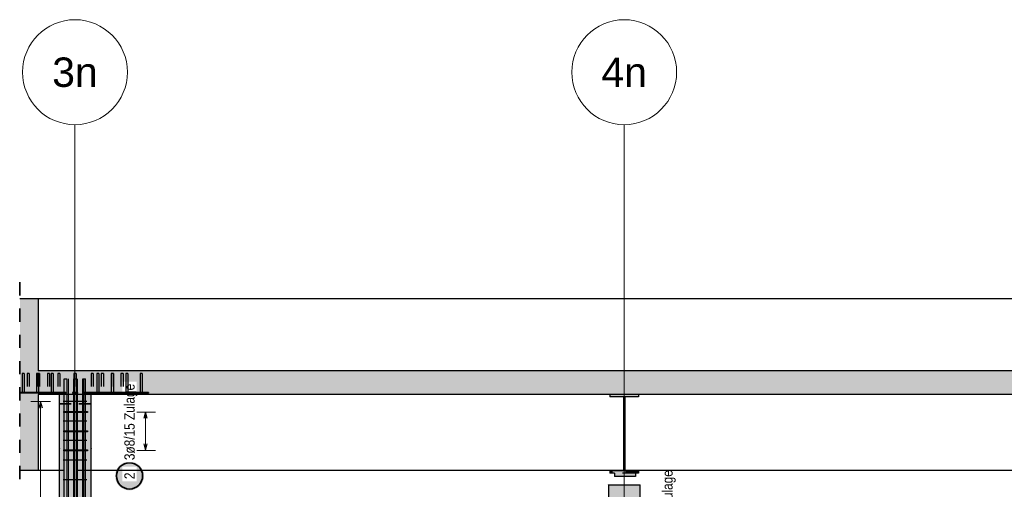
# Model space of a CAD drawing. Header units: millimetres. Extents: x -17.3 to 56.2, y -13.9 to 21.4.
# Tile 9 of 56: x 2 to 9.5, y -6.6 to -3. Entities that reach past the tile are written whole.
import ezdxf
from ezdxf.enums import TextEntityAlignment as Align

# ---------------------------------------------------------------- set-up
doc = ezdxf.new("R2010")
doc.units = ezdxf.units.MM
doc.linetypes.add('HIDDEN', pattern=[0.375, 0.25, -0.125])
for name, color, linetype, lineweight in [('Achsen', 7, 'Continuous', 20), ('Bewehrung', 7, 'Continuous', 20), ('einlesen aus Plan EG', 7, 'Continuous', 20), ('Geschnittene Kanten', 7, 'Continuous', 20), ('Schraffuren', 7, 'Continuous', 20)]:
    doc.layers.add(name, color=color, linetype=linetype, lineweight=lineweight)
doc.styles.add('Arial', font='arial.ttf')
doc.styles.add('Arial Narrow', font='ARIALN.TTF')

msp = doc.modelspace()

# ---------------------------------------------------------------- hatches: boundary and pattern name
at = {"layer": 'Bewehrung', "lineweight": 25, "true_color": 0xffffff}
msp.add_hatch(color=7, dxfattribs=at).paths.add_polyline_path([(2.962851, -6.513034), (2.962784, -6.509195), (2.962584, -6.505361), (2.962249, -6.501536), (2.961781, -6.497725), (2.96118, -6.493933), (2.960448, -6.490164), (2.959584, -6.486422), (2.95859, -6.482714), (2.957468, -6.479042), (2.956218, -6.475412), (2.954842, -6.471827), (2.953341, -6.468293), (2.951719, -6.464813), (2.949976, -6.461392), (2.948114, -6.458034), (2.946137, -6.454743), (2.944046, -6.451523), (2.941843, -6.448377), (2.939533, -6.445311), (2.937116, -6.442327), (2.934597, -6.439429), (2.931979, -6.436621), (2.929264, -6.433906), (2.926456, -6.431288), (2.923558, -6.428769), (2.920574, -6.426353), (2.917508, -6.424042), (2.914363, -6.42184), (2.911143, -6.419749), (2.907851, -6.417771), (2.904493, -6.41591), (2.901072, -6.414166), (2.897593, -6.412544), (2.894058, -6.411044), (2.890474, -6.409668), (2.886843, -6.408418), (2.883172, -6.407295), (2.879463, -6.406301), (2.875722, -6.405438), (2.871953, -6.404705), (2.868161, -6.404104), (2.86435, -6.403636), (2.860525, -6.403302), (2.85669, -6.403101), (2.852851, -6.403034), (2.849013, -6.403101), (2.845178, -6.403302), (2.841353, -6.403636), (2.837542, -6.404104), (2.83375, -6.404705), (2.829981, -6.405438), (2.82624, -6.406301), (2.822531, -6.407295), (2.81886, -6.408418), (2.815229, -6.409668), (2.811645, -6.411044), (2.80811, -6.412544), (2.804631, -6.414166), (2.80121, -6.41591), (2.797851, -6.417771), (2.79456, -6.419749), (2.79134, -6.42184), (2.788195, -6.424042), (2.785129, -6.426353), (2.782145, -6.428769), (2.779247, -6.431288), (2.776439, -6.433906), (2.773724, -6.436621), (2.771106, -6.439429), (2.768587, -6.442327), (2.76617, -6.445311), (2.76386, -6.448377), (2.761657, -6.451523), (2.759566, -6.454743), (2.757589, -6.458034), (2.755727, -6.461392), (2.753984, -6.464813), (2.752361, -6.468293), (2.750861, -6.471827), (2.749485, -6.475412), (2.748235, -6.479042), (2.747113, -6.482714), (2.746119, -6.486422), (2.745255, -6.490164), (2.744523, -6.493933), (2.743922, -6.497725), (2.743454, -6.501536), (2.743119, -6.505361), (2.742918, -6.509195), (2.742851, -6.513034), (2.742918, -6.516873), (2.743119, -6.520707), (2.743454, -6.524532), (2.743922, -6.528343), (2.744523, -6.532135), (2.745255, -6.535904), (2.746119, -6.539645), (2.747113, -6.543354), (2.748235, -6.547026), (2.749485, -6.550656), (2.750861, -6.554241), (2.752361, -6.557775), (2.753984, -6.561255), (2.755727, -6.564676), (2.757589, -6.568034), (2.759566, -6.571325), (2.761657, -6.574545), (2.76386, -6.57769), (2.76617, -6.580757), (2.768587, -6.58374), (2.771106, -6.586638), (2.773724, -6.589446), (2.776439, -6.592161), (2.779247, -6.59478), (2.782145, -6.597299), (2.785129, -6.599715), (2.788195, -6.602026), (2.79134, -6.604228), (2.79456, -6.606319), (2.797851, -6.608297), (2.80121, -6.610158), (2.804631, -6.611901), (2.80811, -6.613524), (2.811645, -6.615024), (2.815229, -6.6164), (2.81886, -6.61765), (2.822531, -6.618773), (2.82624, -6.619766), (2.829981, -6.62063), (2.83375, -6.621363), (2.837542, -6.621963), (2.841353, -6.622431), (2.845178, -6.622766), (2.849013, -6.622967), (2.852851, -6.623034), (2.85669, -6.622967), (2.860525, -6.622766), (2.86435, -6.622431), (2.868161, -6.621963), (2.871953, -6.621363), (2.875722, -6.62063), (2.879463, -6.619766), (2.883172, -6.618773), (2.886843, -6.61765), (2.890474, -6.6164), (2.894058, -6.615024), (2.897593, -6.613524), (2.901072, -6.611901), (2.904493, -6.610158), (2.907851, -6.608297), (2.911143, -6.606319), (2.914363, -6.604228), (2.917508, -6.602026), (2.920574, -6.599715), (2.923558, -6.597299), (2.926456, -6.59478), (2.929264, -6.592161), (2.931979, -6.589446), (2.934597, -6.586638), (2.937116, -6.58374), (2.939533, -6.580757), (2.941843, -6.57769), (2.944046, -6.574545), (2.946137, -6.571325), (2.948114, -6.568034), (2.949976, -6.564676), (2.951719, -6.561255), (2.953341, -6.557775), (2.954842, -6.554241), (2.956218, -6.550656), (2.957468, -6.547026), (2.95859, -6.543354), (2.959584, -6.539645), (2.960448, -6.535904), (2.96118, -6.532135), (2.961781, -6.528343), (2.962249, -6.524532), (2.962584, -6.520707)])
at = {"layer": 'Schraffuren', "lineweight": 13, "true_color": 0xd7ffd7}
for points in [[(2.156425, -5.712592), (2.156425, -5.162592), (2.016153, -5.162592), (2.016153, -5.712592)], [(43.597172, -5.892592), (43.597172, -5.712592), (2.016153, -5.712592), (2.016153, -5.892592)], [(2.156425, -6.472592), (2.156425, -5.892592), (2.016153, -5.892592), (2.016153, -6.472592)], [(2.556825, -12.142594), (2.556825, -5.892592), (2.316825, -5.892592), (2.316825, -12.142594)], [(6.746868, -12.142594), (6.746868, -6.582594), (6.506868, -6.582594), (6.506868, -12.142594)]]:
    msp.add_hatch(color=254, dxfattribs=at).paths.add_polyline_path(points)
at = {"layer": 'Schraffuren', "lineweight": 13, "true_color": 0x4682b4}
for points in [[(2.049571, -5.877592), (2.049571, -5.732592), (2.034079, -5.732592), (2.034079, -5.877592)], [(2.159571, -5.877592), (2.159571, -5.732592), (2.144079, -5.732592), (2.144079, -5.877592)], [(2.269571, -5.877592), (2.269571, -5.732592), (2.254079, -5.732592), (2.254079, -5.877592)], [(2.619571, -5.877592), (2.619571, -5.732592), (2.604079, -5.732592), (2.604079, -5.877592)], [(2.729571, -5.877592), (2.729571, -5.732592), (2.714079, -5.732592), (2.714079, -5.877592)], [(2.839571, -5.877592), (2.839571, -5.732592), (2.824079, -5.732592), (2.824079, -5.877592)], [(2.949571, -5.877592), (2.949571, -5.732592), (2.934079, -5.732592), (2.934079, -5.877592)], [(2.096825, -5.882592), (2.096825, -5.877592), (2.016153, -5.877592), (2.016153, -5.882592)], [(2.316825, -5.882592), (2.316825, -5.877592), (2.096825, -5.877592), (2.096825, -5.882592)], [(2.776825, -5.882592), (2.776825, -5.877592), (2.556825, -5.877592), (2.556825, -5.882592)], [(2.996825, -5.882592), (2.996825, -5.877592), (2.776825, -5.877592), (2.776825, -5.882592)], [(6.736861, -5.911592), (6.736861, -5.892592), (6.516861, -5.892592), (6.516861, -5.911592), (6.620861, -5.911592), (6.620861, -6.473592), (6.516861, -6.473592), (6.516861, -6.492592), (6.736861, -6.492592), (6.736861, -6.473592), (6.632861, -6.473592), (6.632861, -5.911592)], [(6.713307, -6.517594), (6.713307, -6.492594), (6.553307, -6.492594), (6.553307, -6.517594)]]:
    msp.add_hatch(color=145, dxfattribs=at).paths.add_polyline_path(points)

# ---------------------------------------------------------------- linework, layer by layer
at = {"color": 9, "linetype": 'Continuous', "lineweight": 0}
for p, q in [((2.436825, -12.942586), (2.436825, -3.836055)), ((6.626825, -12.942586), (6.626825, -3.836055))]:
    msp.add_line(p, q, dxfattribs=at)
at = {"color": 2, "linetype": 'HIDDEN', "lineweight": 35, "ltscale": 0.25}
msp.add_line((2.016153, -5.037592), (2.016153, -6.597592), dxfattribs=at)
at = {"color": 3, "linetype": 'Continuous', "lineweight": 25}
for p, q in [((43.297172, -5.162592), (2.156425, -5.162592)), ((2.316825, -6.472592), (2.156425, -6.472592))]:
    msp.add_line(p, q, dxfattribs=at)
at = {"color": 3, "linetype": 'HIDDEN', "lineweight": 25, "ltscale": 0.25}
for p, q in [((2.072345, -5.732592), (2.071736, -5.732592)), ((2.071736, -5.732592), (2.071736, -5.877592)), ((2.074079, -5.732592), (2.072345, -5.732592)), ((2.076675, -5.732592), (2.074079, -5.732592)), ((2.079736, -5.732592), (2.076675, -5.732592)), ((2.082798, -5.732592), (2.079736, -5.732592)), ((2.085393, -5.732592), (2.082798, -5.732592)), ((2.087127, -5.732592), (2.085393, -5.732592)), ((2.087736, -5.732592), (2.087127, -5.732592)), ((2.087736, -5.732592), (2.087736, -5.877592)), ((2.149518, -5.732592), (2.149518, -5.877592)), ((2.160579, -5.732592), (2.159571, -5.732592)), ((2.163175, -5.732592), (2.160579, -5.732592)), ((2.164909, -5.732592), (2.163175, -5.732592)), ((2.165518, -5.732592), (2.164909, -5.732592)), ((2.165518, -5.732592), (2.165518, -5.877592)), ((2.227909, -5.732592), (2.2273, -5.732592)), ((2.2273, -5.732592), (2.2273, -5.877592)), ((2.229643, -5.732592), (2.227909, -5.732592)), ((2.232238, -5.732592), (2.229643, -5.732592)), ((2.2353, -5.732592), (2.232238, -5.732592)), ((2.238361, -5.732592), (2.2353, -5.732592)), ((2.240957, -5.732592), (2.238361, -5.732592)), ((2.242691, -5.732592), (2.240957, -5.732592)), ((2.2433, -5.732592), (2.242691, -5.732592)), ((2.2433, -5.732592), (2.2433, -5.877592)), ((2.30569, -5.732592), (2.305081, -5.732592)), ((2.305081, -5.732592), (2.305081, -5.877592)), ((2.307425, -5.732592), (2.30569, -5.732592)), ((2.31002, -5.732592), (2.307425, -5.732592)), ((2.313081, -5.732592), (2.31002, -5.732592)), ((2.316143, -5.732592), (2.313081, -5.732592)), ((2.318738, -5.732592), (2.316143, -5.732592)), ((2.320472, -5.732592), (2.318738, -5.732592)), ((2.321081, -5.732592), (2.320472, -5.732592)), ((2.321081, -5.732592), (2.321081, -5.877592)), ((2.429434, -5.732592), (2.428825, -5.732592)), ((2.428825, -5.732592), (2.428825, -5.877592)), ((2.431168, -5.732592), (2.429434, -5.732592)), ((2.433764, -5.732592), (2.431168, -5.732592)), ((2.436825, -5.732592), (2.433764, -5.732592)), ((2.439887, -5.732592), (2.436825, -5.732592)), ((2.442482, -5.732592), (2.439887, -5.732592)), ((2.444216, -5.732592), (2.442482, -5.732592)), ((2.444825, -5.732592), (2.444216, -5.732592)), ((2.444825, -5.732592), (2.444825, -5.877592)), ((2.560249, -5.732592), (2.55964, -5.732592)), ((2.55964, -5.732592), (2.55964, -5.877592)), ((2.561983, -5.732592), (2.560249, -5.732592)), ((2.564578, -5.732592), (2.561983, -5.732592)), ((2.56764, -5.732592), (2.564578, -5.732592)), ((2.570701, -5.732592), (2.56764, -5.732592)), ((2.573297, -5.732592), (2.570701, -5.732592)), ((2.575031, -5.732592), (2.573297, -5.732592)), ((2.57564, -5.732592), (2.575031, -5.732592)), ((2.57564, -5.732592), (2.57564, -5.877592)), ((2.638031, -5.732592), (2.637422, -5.732592)), ((2.637422, -5.732592), (2.637422, -5.877592)), ((2.639765, -5.732592), (2.638031, -5.732592)), ((2.64236, -5.732592), (2.639765, -5.732592)), ((2.645422, -5.732592), (2.64236, -5.732592)), ((2.648483, -5.732592), (2.645422, -5.732592)), ((2.651078, -5.732592), (2.648483, -5.732592)), ((2.652813, -5.732592), (2.651078, -5.732592)), ((2.653422, -5.732592), (2.652813, -5.732592)), ((2.653422, -5.732592), (2.653422, -5.877592)), ((2.715203, -5.732592), (2.715203, -5.877592)), ((2.730594, -5.732592), (2.729571, -5.732592)), ((2.731203, -5.732592), (2.730594, -5.732592)), ((2.731203, -5.732592), (2.731203, -5.877592)), ((2.026703, -5.877592), (2.026703, -5.882592)), ((2.034434, -5.877592), (2.034079, -5.877592)), ((2.036168, -5.877592), (2.034434, -5.877592)), ((2.038764, -5.877592), (2.036168, -5.877592)), ((2.041825, -5.877592), (2.038764, -5.877592)), ((2.044887, -5.877592), (2.041825, -5.877592)), ((2.047482, -5.877592), (2.044887, -5.877592)), ((2.049216, -5.877592), (2.047482, -5.877592)), ((2.049571, -5.877592), (2.049216, -5.877592)), ((2.054987, -5.877592), (2.054987, -5.882592)), ((2.144434, -5.877592), (2.144079, -5.877592)), ((2.146168, -5.877592), (2.144434, -5.877592)), ((2.148764, -5.877592), (2.146168, -5.877592)), ((2.151861, -5.877592), (2.148764, -5.877592)), ((2.154887, -5.877592), (2.151861, -5.877592)), ((2.157518, -5.877592), (2.154887, -5.877592)), ((2.159216, -5.877592), (2.157518, -5.877592)), ((2.159571, -5.877592), (2.159216, -5.877592)), ((2.254434, -5.877592), (2.254079, -5.877592)), ((2.256168, -5.877592), (2.254434, -5.877592)), ((2.258764, -5.877592), (2.256168, -5.877592)), ((2.261825, -5.877592), (2.258764, -5.877592)), ((2.264887, -5.877592), (2.261825, -5.877592)), ((2.267482, -5.877592), (2.264887, -5.877592)), ((2.269216, -5.877592), (2.267482, -5.877592)), ((2.269571, -5.877592), (2.269216, -5.877592)), ((2.33783, -5.877592), (2.316825, -5.877592)), ((2.33783, -5.882592), (2.316825, -5.882592)), ((2.319131, -5.892592), (2.316825, -5.892592)), ((2.32596, -5.892592), (2.319131, -5.892592)), ((2.337049, -5.892592), (2.32596, -5.892592)), ((2.351972, -5.892592), (2.337049, -5.892592)), ((2.366114, -5.877592), (2.33783, -5.877592)), ((2.33783, -5.877592), (2.33783, -5.882592)), ((2.366114, -5.882592), (2.33783, -5.882592)), ((2.370157, -5.892592), (2.351972, -5.892592)), ((2.366114, -5.877592), (2.366114, -5.882592)), ((2.390903, -5.892592), (2.370157, -5.892592)), ((2.413414, -5.892592), (2.390903, -5.892592)), ((2.436825, -5.892592), (2.413414, -5.892592)), ((2.456825, -5.877592), (2.416825, -5.877592)), ((2.416825, -5.877592), (2.416825, -5.882592)), ((2.456825, -5.882592), (2.416825, -5.882592)), ((2.460236, -5.892592), (2.436825, -5.892592)), ((2.456825, -5.877592), (2.456825, -5.882592)), ((2.482747, -5.892592), (2.460236, -5.892592)), ((2.503494, -5.892592), (2.482747, -5.892592)), ((2.521678, -5.892592), (2.503494, -5.892592)), ((2.537234, -5.877592), (2.50895, -5.877592)), ((2.50895, -5.877592), (2.50895, -5.882592)), ((2.537234, -5.882592), (2.50895, -5.882592)), ((2.536601, -5.892592), (2.521678, -5.892592)), ((2.547691, -5.892592), (2.536601, -5.892592)), ((2.556825, -5.877592), (2.537234, -5.877592)), ((2.537234, -5.877592), (2.537234, -5.882592)), ((2.556825, -5.882592), (2.537234, -5.882592)), ((2.554519, -5.892592), (2.547691, -5.892592)), ((2.556825, -5.892592), (2.554519, -5.892592)), ((2.604434, -5.877592), (2.604079, -5.877592)), ((2.606168, -5.877592), (2.604434, -5.877592)), ((2.608764, -5.877592), (2.606168, -5.877592)), ((2.611825, -5.877592), (2.608764, -5.877592)), ((2.614887, -5.877592), (2.611825, -5.877592)), ((2.617482, -5.877592), (2.614887, -5.877592)), ((2.619216, -5.877592), (2.617482, -5.877592)), ((2.619571, -5.877592), (2.619216, -5.877592)), ((2.714434, -5.877592), (2.714079, -5.877592)), ((2.716168, -5.877592), (2.714434, -5.877592)), ((2.718764, -5.877592), (2.716168, -5.877592)), ((2.721825, -5.877592), (2.718764, -5.877592)), ((2.724887, -5.877592), (2.721825, -5.877592)), ((2.727482, -5.877592), (2.724887, -5.877592)), ((2.729216, -5.877592), (2.727482, -5.877592)), ((2.729571, -5.877592), (2.729216, -5.877592)), ((2.556825, -6.472592), (2.316825, -6.472592)), ((6.736861, -6.484478), (6.516861, -6.484478)), ((6.713307, -6.492594), (6.553307, -6.492594)), ((6.632861, -6.472592), (6.620861, -6.472592))]:
    msp.add_line(p, q, dxfattribs=at)
at = {"color": 9, "linetype": 'Continuous', "lineweight": 0}
for centre in [(2.436825, -3.436055), (6.626825, -3.436055)]:
    msp.add_circle(centre, 0.4, dxfattribs=at)
at = {"layer": 'Achsen', "color": 2, "linetype": 'Continuous', "lineweight": 35}
for p, q in [((2.316825, -5.962592), (2.406825, -5.962592)), ((2.466825, -5.962592), (2.556825, -5.962592))]:
    msp.add_line(p, q, dxfattribs=at)
at = {"layer": 'Bewehrung', "color": 3, "linetype": 'Continuous', "lineweight": 25}
for p, q in [((2.354619, -5.772594), (2.374619, -5.772594)), ((2.354619, -12.102594), (2.354619, -5.772594)), ((2.374619, -5.772594), (2.374619, -12.102594)), ((2.4277, -5.772594), (2.4477, -5.772594)), ((2.4277, -12.102594), (2.4277, -5.772594)), ((2.4477, -5.772594), (2.4477, -12.102594)), ((2.496825, -12.102592), (2.496825, -5.772592)), ((2.496825, -5.772592), (2.516825, -5.772592)), ((2.516825, -12.102592), (2.516825, -5.772592)), ((2.175, -5.946597), (2.161603, -5.996597)), ((2.188397, -5.996597), (2.175, -5.946597)), ((2.526845, -5.946597), (2.346825, -5.946597)), ((2.351081, -6.030592), (2.351081, -6.022592)), ((2.351081, -6.022592), (2.531101, -6.022592)), ((2.531101, -6.030592), (2.351081, -6.030592)), ((2.531101, -6.022592), (2.531101, -6.030592)), ((2.975, -6.026592), (2.961603, -6.076592)), ((2.988397, -6.076592), (2.975, -6.026592)), ((2.526845, -6.095426), (2.346825, -6.095426)), ((2.351081, -6.176592), (2.351081, -6.168592)), ((2.351081, -6.168592), (2.531101, -6.168592)), ((2.531101, -6.176592), (2.351081, -6.176592)), ((2.531101, -6.168592), (2.531101, -6.176592)), ((2.526845, -6.244255), (2.346825, -6.244255)), ((2.961603, -6.268592), (2.975, -6.318592)), ((2.975, -6.318592), (2.988397, -6.268592)), ((2.351081, -6.322592), (2.351081, -6.314592)), ((2.351081, -6.314592), (2.531101, -6.314592)), ((2.531101, -6.322592), (2.351081, -6.322592)), ((2.531101, -6.314592), (2.531101, -6.322592)), ((2.526845, -6.393084), (2.346825, -6.393084)), ((2.526845, -6.541913), (2.346825, -6.541913))]:
    msp.add_line(p, q, dxfattribs=at)
at = {"layer": 'Bewehrung', "color": 9, "linetype": 'Continuous', "lineweight": 0}
for p, q in [((2.387758, -12.102592), (2.387758, -5.772592)), ((2.455373, -12.102592), (2.455373, -5.772592)), ((2.50487, -12.102592), (2.50487, -5.772592))]:
    msp.add_line(p, q, dxfattribs=at)
at = {"layer": 'Bewehrung', "color": 5, "linetype": 'Continuous', "lineweight": 18}
for p, q in [((2.25, -5.946597), (2.1, -5.946597)), ((2.175, -12.048586), (2.175, -5.946597)), ((3.05, -6.026592), (2.9, -6.026592)), ((2.975, -6.026592), (2.975, -6.318592)), ((2.9, -6.318592), (3.05, -6.318592))]:
    msp.add_line(p, q, dxfattribs=at)
at = {"layer": 'Bewehrung', "color": 9, "linetype": 'Continuous', "lineweight": 0}
for centre in [(2.561081, -5.877592), (2.321081, -6.302592), (2.561081, -6.302592)]:
    msp.add_circle(centre, 0.00111, dxfattribs=at)
at = {"layer": 'Bewehrung', "color": 2, "linetype": 'Continuous', "lineweight": 35}
msp.add_circle((2.852851, -6.513034), 0.1, dxfattribs=at)
at = {"layer": 'einlesen aus Plan EG', "color": 9, "linetype": 'Continuous', "lineweight": 0}
for centre in [(2.016153, -5.712592), (2.016153, -5.892592), (6.506868, -6.582881), (6.656868, -6.582881), (6.746868, -6.582881)]:
    msp.add_circle(centre, 0.00111, dxfattribs=at)
at = {"layer": 'Geschnittene Kanten', "color": 3, "linetype": 'Continuous', "lineweight": 25}
for p, q in [((2.156425, -5.162592), (2.016153, -5.162592)), ((2.156425, -5.162592), (2.156425, -5.712592)), ((2.049571, -5.732592), (2.034079, -5.732592)), ((2.034079, -5.732592), (2.034079, -5.877592)), ((2.049571, -5.732592), (2.049571, -5.877592)), ((2.159571, -5.732592), (2.144079, -5.732592)), ((2.144079, -5.732592), (2.144079, -5.877592)), ((2.159571, -5.732592), (2.159571, -5.877592)), ((2.269571, -5.732592), (2.254079, -5.732592)), ((2.254079, -5.732592), (2.254079, -5.877592)), ((2.269571, -5.732592), (2.269571, -5.877592)), ((2.619571, -5.732592), (2.604079, -5.732592)), ((2.604079, -5.732592), (2.604079, -5.877592)), ((2.619571, -5.732592), (2.619571, -5.877592)), ((2.729571, -5.732592), (2.714079, -5.732592)), ((2.714079, -5.732592), (2.714079, -5.877592)), ((2.729571, -5.732592), (2.729571, -5.877592)), ((2.034079, -5.877592), (2.016153, -5.877592)), ((2.096825, -5.882592), (2.016153, -5.882592)), ((2.096825, -5.877592), (2.049571, -5.877592)), ((2.144079, -5.877592), (2.096825, -5.877592)), ((2.316825, -5.882592), (2.096825, -5.882592)), ((2.316825, -5.892592), (2.156425, -5.892592)), ((2.156425, -5.892592), (2.156425, -6.472592)), ((2.254079, -5.877592), (2.159571, -5.877592)), ((2.316825, -5.877592), (2.269571, -5.877592)), ((2.316825, -5.877592), (2.316825, -5.882592)), ((2.316825, -5.892592), (2.316825, -12.142594)), ((2.604079, -5.877592), (2.556825, -5.877592)), ((2.556825, -5.877592), (2.556825, -5.882592)), ((2.556825, -5.892592), (2.556825, -12.142594)), ((2.714079, -5.877592), (2.619571, -5.877592)), ((2.996825, -5.877592), (2.996825, -5.882592)), ((6.736861, -5.892592), (6.516861, -5.892592)), ((6.516861, -5.892592), (6.516861, -5.911592)), ((6.620861, -5.911592), (6.516861, -5.911592)), ((6.620861, -5.911592), (6.620861, -6.473592)), ((6.736861, -5.911592), (6.632861, -5.911592)), ((6.632861, -5.911592), (6.632861, -6.473592)), ((11.116831, -5.892592), (6.736861, -5.892592)), ((6.736861, -5.892592), (6.736861, -5.911592)), ((2.156425, -6.472592), (2.016153, -6.472592)), ((6.620861, -6.473592), (6.516861, -6.473592)), ((6.516861, -6.473592), (6.516861, -6.492592)), ((6.553307, -6.492594), (6.516861, -6.492594)), ((6.553307, -6.492594), (6.553307, -6.517594)), ((6.713307, -6.517594), (6.553307, -6.517594)), ((6.736861, -6.473592), (6.632861, -6.473592)), ((6.736861, -6.492594), (6.713307, -6.492594)), ((6.713307, -6.492594), (6.713307, -6.517594)), ((6.736861, -6.473592), (6.736861, -6.492592)), ((6.746868, -6.582594), (6.506868, -6.582594)), ((6.506868, -6.582594), (6.506868, -12.142594)), ((6.746868, -6.582594), (6.746868, -12.142594))]:
    msp.add_line(p, q, dxfattribs=at)

# ---------------------------------------------------------------- texts
at = {"color": 1, "lineweight": 70, "style": 'Arial'}
for s, p in [('3n', (2.436825, -3.436055)), ('4n', (6.626825, -3.436055))]:
    msp.add_text(s, height=0.2239173, dxfattribs=at).set_placement(p, align=Align.MIDDLE_CENTER)
at = {"layer": 'Bewehrung', "color": 2, "lineweight": 35, "insert": (6.917661, -7.051124), "char_height": 0.07875, "attachment_point": 1, "rotation": 90, "line_spacing_factor": 0.9, "style": 'Arial Narrow', "bg_fill": 3, "box_fill_scale": 1.2, "bg_fill_color": 256, "bg_fill_true_color": 13158600, "bg_fill_transparency": 0}
msp.add_mtext('3ø8/15 Zulage', dxfattribs=at)

# ---------------------------------------------------------------- next in the draw order: linework, layer by layer
at = {"color": 3, "linetype": 'Continuous', "lineweight": 25}
msp.add_line((11.220831, -6.472592), (6.632861, -6.472592), dxfattribs=at)

# ---------------------------------------------------------------- next in the draw order: texts
at = {"layer": 'Bewehrung', "color": 2, "lineweight": 35, "char_height": 0.07875, "attachment_point": 1, "rotation": 90, "line_spacing_factor": 0.9, "style": 'Arial Narrow', "bg_fill": 3, "box_fill_scale": 1.2, "bg_fill_color": 256, "bg_fill_true_color": 13158600, "bg_fill_transparency": 0}
for s, insert in [('3ø8/15 Zulage', (2.813476, -6.393034)), ('2', (2.813476, -6.53784))]:
    msp.add_mtext(s, dxfattribs=dict(at, insert=insert))

# ---------------------------------------------------------------- next in the draw order: linework, layer by layer
at = {"color": 3, "linetype": 'HIDDEN', "lineweight": 25, "ltscale": 0.25}
for p, q in [((2.787937, -5.732592), (2.787328, -5.732592)), ((2.787328, -5.732592), (2.787328, -5.877592)), ((2.789671, -5.732592), (2.787937, -5.732592)), ((2.792267, -5.732592), (2.789671, -5.732592)), ((2.795328, -5.732592), (2.792267, -5.732592)), ((2.79839, -5.732592), (2.795328, -5.732592)), ((2.800985, -5.732592), (2.79839, -5.732592)), ((2.802719, -5.732592), (2.800985, -5.732592)), ((2.803328, -5.732592), (2.802719, -5.732592)), ((2.803328, -5.732592), (2.803328, -5.877592)), ((2.820077, -5.877592), (2.820077, -5.882592)), ((2.824434, -5.877592), (2.824079, -5.877592)), ((2.826168, -5.877592), (2.824434, -5.877592)), ((2.828764, -5.877592), (2.826168, -5.877592)), ((2.831825, -5.877592), (2.828764, -5.877592)), ((2.834887, -5.877592), (2.831825, -5.877592)), ((2.837482, -5.877592), (2.834887, -5.877592)), ((2.839216, -5.877592), (2.837482, -5.877592)), ((2.839571, -5.877592), (2.839216, -5.877592)), ((2.848361, -5.877592), (2.848361, -5.882592)), ((2.934434, -5.877592), (2.934079, -5.877592)), ((2.936168, -5.877592), (2.934434, -5.877592)), ((2.938764, -5.877592), (2.936168, -5.877592)), ((2.941825, -5.877592), (2.938764, -5.877592)), ((2.944887, -5.877592), (2.941825, -5.877592)), ((2.947482, -5.877592), (2.944887, -5.877592)), ((2.949216, -5.877592), (2.947482, -5.877592)), ((2.949571, -5.877592), (2.949216, -5.877592))]:
    msp.add_line(p, q, dxfattribs=at)
at = {"color": 3, "linetype": 'Continuous', "lineweight": 25}
msp.add_line((6.620861, -6.472592), (2.556825, -6.472592), dxfattribs=at)
at = {"layer": 'Geschnittene Kanten', "color": 3, "linetype": 'Continuous', "lineweight": 25}
for p, q in [((43.297172, -5.712592), (2.156425, -5.712592)), ((2.839571, -5.732592), (2.824079, -5.732592)), ((2.824079, -5.732592), (2.824079, -5.877592)), ((2.839571, -5.732592), (2.839571, -5.877592)), ((2.949571, -5.732592), (2.934079, -5.732592)), ((2.934079, -5.732592), (2.934079, -5.877592)), ((2.949571, -5.732592), (2.949571, -5.877592)), ((2.776825, -5.882592), (2.556825, -5.882592)), ((6.516861, -5.892592), (2.556825, -5.892592)), ((2.776825, -5.877592), (2.729571, -5.877592)), ((2.824079, -5.877592), (2.776825, -5.877592)), ((2.996825, -5.882592), (2.776825, -5.882592)), ((2.934079, -5.877592), (2.839571, -5.877592)), ((2.996825, -5.877592), (2.949571, -5.877592))]:
    msp.add_line(p, q, dxfattribs=at)

doc.saveas('drawing.dxf')
